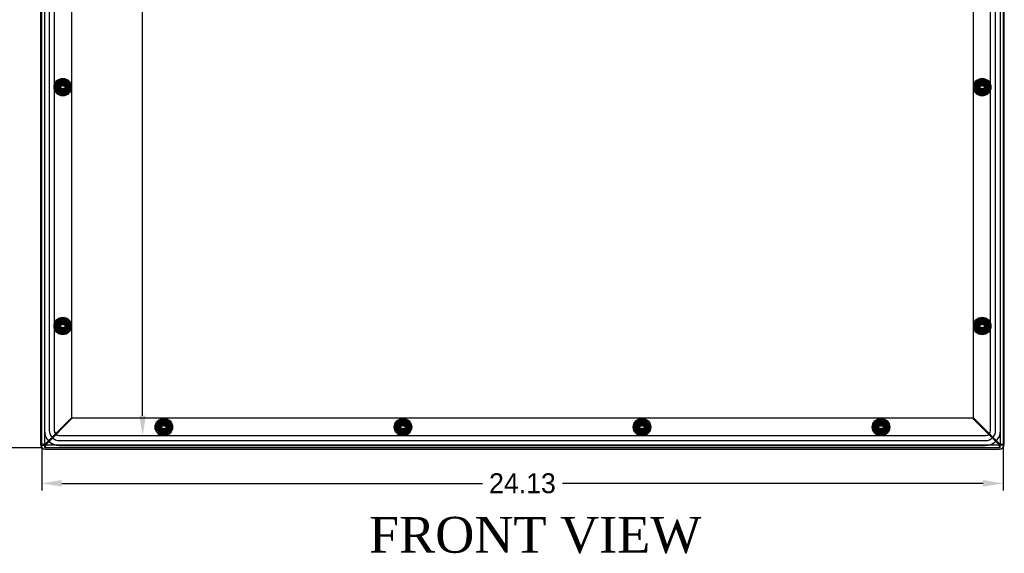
# Model space of a CAD drawing. Header units: inches. Extents: x 0 to 126, y 0 to 96.
# Tile 6 of 18: x 24 to 49, y 30 to 44. Entities that reach past the tile are written whole.
import ezdxf
from ezdxf.enums import TextEntityAlignment as Align
from ezdxf.lldxf.tags import DXFTag

# ---------------------------------------------------------------- set-up
doc = ezdxf.new("R2010")
doc.units = ezdxf.units.IN
doc.header["$MEASUREMENT"] = 0
doc.layers.get('0').update_dxf_attribs({"linetype": 'CONTINUOUS'})
doc.layers.get('Defpoints').update_dxf_attribs({"linetype": 'CONTINUOUS'})
for name, color, linetype in [('COM70614', 7, 'CONTINUOUS'), ('COM71428-20', 7, 'CONTINUOUS'), ('COM71429-12', 7, 'CONTINUOUS'), ('RVN01002', 7, 'CONTINUOUS'), ('SCS190055', 7, 'CONTINUOUS'), ('WAM87960', 7, 'CONTINUOUS')]:
    doc.layers.add(name, color=color, linetype=linetype)
doc.styles.add('SEACAD_TIMES_NEW_ROMAN', font='times.ttf')
tags = doc.linetypes.add('HIDDEN2', pattern=[0.1875, 0.125, -0.0625]).pattern_tags.tags
tags[6:7] = [DXFTag(74, 4), DXFTag(75, 0), DXFTag(340, '0'), DXFTag(46, 0.0), DXFTag(50, 0.0), DXFTag(44, 0.0), DXFTag(45, 0.0)]
tags[4:5] = [DXFTag(74, 4), DXFTag(75, 0), DXFTag(340, '0'), DXFTag(46, 0.0), DXFTag(50, 0.0), DXFTag(44, 0.0), DXFTag(45, 0.0)]
doc.dimstyles.get("Standard").update_dxf_attribs({"dimtxt": 0.5, "dimasz": 0.5, "dimexe": 0.18, "dimexo": 0.0625, "dimgap": 0.09, "dimtad": 0, "dimtih": 1, "dimtoh": 1, "dimzin": 0, "dimdsep": 46, "dimtxsty": 'Standard', "dimcen": 0.09, "dimadec": 0, "dimazin": 0, "dimtfac": 1, "dimtofl": 0, "dimtmove": 0, "dimatfit": 3, "dimfxl": 1, "dimtolj": 1, "dimtzin": 0, "dimarcsym": 0})

# ---------------------------------------------------------------- blocks, each defined once
blk = doc.blocks.new('*D22')
at = {"color": 0, "lineweight": -2, "transparency": 16777216}
for p, q in [((24.764, 56.87), (22.167, 56.87)), ((22.347, 56.37), (22.347, 45.147)), ((22.347, 33.245), (22.347, 44.467)), ((24.764, 32.745), (22.167, 32.745))]:
    blk.add_line(p, q, dxfattribs=at)
at = {"color": 0, "transparency": 16777216}
for points in [[(22.263, 56.37), (22.43, 56.37), (22.347, 56.87)], [(22.263, 33.245), (22.43, 33.245), (22.347, 32.745)]]:
    blk.add_solid(points, dxfattribs=at)
at = {"layer": 'Defpoints', "color": 0, "transparency": 16777216}
for p in [(24.827, 56.87), (22.347, 32.745), (24.827, 32.745)]:
    blk.add_point(p, dxfattribs=at)
at = {"color": 0, "transparency": 16777216, "insert": (22.347, 44.807), "char_height": 0.5, "attachment_point": 5}
blk.add_mtext('\\A1;24.13', dxfattribs=at)
blk = doc.blocks.new('*D26')
at = {"color": 0, "lineweight": -2, "transparency": 16777216}
for p, q in [((25.255, 56.558), (27.464, 56.558)), ((27.284, 56.058), (27.284, 45.147)), ((27.284, 33.556), (27.284, 44.467)), ((25.255, 33.056), (27.464, 33.056))]:
    blk.add_line(p, q, dxfattribs=at)
at = {"color": 0, "transparency": 16777216}
for points in [[(27.201, 56.058), (27.367, 56.058), (27.284, 56.558)], [(27.201, 33.556), (27.367, 33.556), (27.284, 33.056)]]:
    blk.add_solid(points, dxfattribs=at)
at = {"layer": 'Defpoints', "color": 0, "transparency": 16777216}
for p in [(25.192, 56.558), (25.192, 33.056), (27.284, 33.056)]:
    blk.add_point(p, dxfattribs=at)
at = {"color": 0, "transparency": 16777216, "insert": (27.284, 44.807), "char_height": 0.5, "attachment_point": 5}
blk.add_mtext('\\A1;23.50', dxfattribs=at)
blk = doc.blocks.new('*D27')
at = {"color": 0, "lineweight": -2, "transparency": 16777216}
for p, q in [((24.755, 32.754), (24.755, 31.677)), ((48.88, 32.754), (48.88, 31.677)), ((25.255, 31.857), (35.811, 31.857)), ((48.38, 31.857), (37.824, 31.857))]:
    blk.add_line(p, q, dxfattribs=at)
at = {"color": 0, "transparency": 16777216}
for points in [[(25.255, 31.941), (25.255, 31.774), (24.755, 31.857)], [(48.38, 31.941), (48.38, 31.774), (48.88, 31.857)]]:
    blk.add_solid(points, dxfattribs=at)
at = {"layer": 'Defpoints', "color": 0, "transparency": 16777216}
for p in [(24.755, 32.817), (48.88, 32.817), (24.755, 31.857)]:
    blk.add_point(p, dxfattribs=at)
at = {"color": 0, "transparency": 16777216, "insert": (36.817, 31.857), "char_height": 0.5, "attachment_point": 5}
blk.add_mtext('\\A1;24.13', dxfattribs=at)

msp = doc.modelspace()

# ---------------------------------------------------------------- linework, layer by layer
at = {"layer": 'COM70614', "color": 7, "linetype": 'HIDDEN2'}
for p, q in [((24.817, 56.432), (24.817, 33.182)), ((24.818, 56.432), (24.818, 33.182)), ((24.942, 56.432), (24.942, 33.182)), ((25.066, 56.432), (25.066, 33.182)), ((25.067, 56.432), (25.067, 33.182)), ((48.567, 33.182), (48.567, 56.432)), ((48.568, 33.182), (48.568, 56.432)), ((48.692, 33.182), (48.692, 56.432)), ((48.816, 33.182), (48.816, 56.432)), ((48.817, 33.182), (48.817, 56.432)), ((25.192, 33.057), (48.442, 33.057)), ((25.192, 33.056), (48.442, 33.056)), ((25.192, 32.932), (48.442, 32.932)), ((25.192, 32.808), (48.442, 32.808)), ((25.192, 32.807), (48.442, 32.807))]:
    msp.add_line(p, q, dxfattribs=at)
for centre, radius, start, end in [((25.192, 33.182), 0.375, 180, 270), ((25.192, 33.182), 0.374, 180, 270), ((25.192, 33.182), 0.25, 180, 270), ((25.192, 33.182), 0.126, 180, 270), ((25.192, 33.182), 0.125, 180, 270), ((48.442, 33.182), 0.375, 270, 0), ((48.442, 33.182), 0.125, 270, 0), ((48.442, 33.182), 0.126, 270, 0), ((48.442, 33.182), 0.25, 270, 0), ((48.442, 33.182), 0.374, 270, 0)]:
    msp.add_arc(centre, radius, start, end, dxfattribs=at)
at = {"layer": 'COM71428-20', "color": 7, "linetype": 'HIDDEN2'}
for p, q in [((24.755, 32.817), (24.755, 56.798)), ((24.827, 32.817), (24.827, 56.798)), ((48.808, 56.798), (48.808, 32.817)), ((48.88, 56.798), (48.88, 32.817)), ((25.505, 33.509), (25.505, 56.105)), ((48.13, 56.105), (48.13, 33.509)), ((25.28, 41.975), (25.135, 41.891)), ((25.135, 41.891), (25.135, 41.723)), ((25.425, 41.891), (25.28, 41.975)), ((25.425, 41.723), (25.425, 41.891)), ((48.355, 41.975), (48.21, 41.891)), ((48.21, 41.891), (48.21, 41.723)), ((48.5, 41.891), (48.355, 41.975)), ((48.5, 41.723), (48.5, 41.891)), ((25.135, 41.723), (25.28, 41.64)), ((25.28, 41.64), (25.425, 41.723)), ((48.21, 41.723), (48.355, 41.64)), ((48.355, 41.64), (48.5, 41.723)), ((25.28, 35.975), (25.135, 35.891)), ((25.135, 35.891), (25.135, 35.723)), ((25.425, 35.891), (25.28, 35.975)), ((25.425, 35.723), (25.425, 35.891)), ((48.355, 35.975), (48.21, 35.891)), ((48.21, 35.891), (48.21, 35.723)), ((48.5, 35.891), (48.355, 35.975)), ((48.5, 35.723), (48.5, 35.891)), ((25.135, 35.723), (25.28, 35.64)), ((25.28, 35.64), (25.425, 35.723)), ((48.21, 35.723), (48.355, 35.64)), ((48.355, 35.64), (48.5, 35.723)), ((25.505, 33.509), (24.863, 32.867)), ((25.519, 33.495), (24.877, 32.853)), ((48.116, 33.495), (25.519, 33.495)), ((27.734, 33.415), (27.65, 33.27)), ((27.901, 33.415), (27.734, 33.415)), ((27.985, 33.27), (27.901, 33.415)), ((33.734, 33.415), (33.65, 33.27)), ((33.901, 33.415), (33.734, 33.415)), ((33.985, 33.27), (33.901, 33.415)), ((39.734, 33.415), (39.65, 33.27)), ((39.901, 33.415), (39.734, 33.415)), ((39.985, 33.27), (39.901, 33.415)), ((45.734, 33.415), (45.65, 33.27)), ((45.901, 33.415), (45.734, 33.415)), ((45.985, 33.27), (45.901, 33.415)), ((48.758, 32.853), (48.116, 33.495)), ((48.772, 32.867), (48.13, 33.509)), ((27.65, 33.27), (27.734, 33.125)), ((27.734, 33.125), (27.901, 33.125)), ((27.901, 33.125), (27.985, 33.27)), ((33.65, 33.27), (33.734, 33.125)), ((33.734, 33.125), (33.901, 33.125)), ((33.901, 33.125), (33.985, 33.27)), ((39.65, 33.27), (39.734, 33.125)), ((39.734, 33.125), (39.901, 33.125)), ((39.901, 33.125), (39.985, 33.27)), ((45.65, 33.27), (45.734, 33.125)), ((45.734, 33.125), (45.901, 33.125)), ((45.901, 33.125), (45.985, 33.27)), ((24.755, 32.817), (24.827, 32.817)), ((24.843, 32.833), (24.803, 32.833)), ((48.808, 32.817), (24.827, 32.817)), ((24.827, 32.745), (24.827, 32.817)), ((48.808, 32.745), (24.827, 32.745)), ((24.863, 32.867), (24.843, 32.833)), ((24.877, 32.853), (24.843, 32.833)), ((24.843, 32.833), (24.843, 32.793)), ((48.792, 32.833), (48.758, 32.853)), ((48.792, 32.833), (48.772, 32.867)), ((48.792, 32.833), (48.832, 32.833)), ((48.792, 32.833), (48.792, 32.793)), ((48.88, 32.817), (48.808, 32.817)), ((48.808, 32.745), (48.808, 32.817))]:
    msp.add_line(p, q, dxfattribs=at)
for centre, radius, start, end in [((25.257, 32.104), 0.859, 117.3257, 121.9374), ((19.84, 37.819), 7.063, 314.9083, 315.0917), ((24.114, 33.247), 0.859, 328.0626, 332.6743), ((49.52, 33.247), 0.859, 207.3257, 211.9374), ((48.378, 32.104), 0.859, 58.0626, 62.6743), ((43.805, 27.83), 7.063, 44.9083, 45.0917)]:
    msp.add_arc(centre, radius, start, end, dxfattribs=at)
for points, knots in [([(24.863, 32.853), (24.856, 32.851), (24.849, 32.85), (24.835, 32.847), (24.828, 32.845), (24.815, 32.842), (24.809, 32.841), (24.797, 32.838), (24.791, 32.836), (24.782, 32.833), (24.777, 32.832), (24.769, 32.829), (24.766, 32.827), (24.758, 32.823), (24.755, 32.82), (24.755, 32.817)], [0, 0, 0, 0, 0.125, 0.125, 0.25, 0.25, 0.375, 0.375, 0.5, 0.5, 0.625, 0.625, 0.75, 0.75, 1, 1, 1, 1]), ([(24.755, 32.817), (24.755, 32.817), (24.756, 32.817), (24.76, 32.819), (24.764, 32.82), (24.772, 32.823), (24.777, 32.824), (24.789, 32.828), (24.796, 32.83), (24.803, 32.833)], [0, 0, 0, 0, 0.25, 0.25, 0.5, 0.5, 0.75, 0.75, 1, 1, 1, 1]), ([(24.827, 32.817), (24.83, 32.817), (24.833, 32.818), (24.839, 32.821), (24.842, 32.824), (24.851, 32.834), (24.857, 32.843), (24.863, 32.853)], [0, 0, 0, 0, 0.25, 0.25, 0.5, 0.5, 1, 1, 1, 1]), ([(24.827, 32.745), (24.828, 32.745), (24.83, 32.745), (24.833, 32.748), (24.834, 32.75), (24.837, 32.756), (24.839, 32.759), (24.842, 32.767), (24.843, 32.771), (24.846, 32.781), (24.848, 32.787), (24.851, 32.798), (24.852, 32.805), (24.857, 32.824), (24.86, 32.838), (24.863, 32.853)], [0, 0, 0, 0, 0.125, 0.125, 0.25, 0.25, 0.375, 0.375, 0.5, 0.5, 0.625, 0.625, 0.75, 0.75, 1, 1, 1, 1]), ([(24.863, 32.853), (24.858, 32.85), (24.853, 32.847), (24.845, 32.841), (24.841, 32.838), (24.831, 32.829), (24.827, 32.823), (24.827, 32.817)], [0, 0, 0, 0, 0.25, 0.25, 0.5, 0.5, 1, 1, 1, 1]), ([(24.827, 32.817), (24.827, 32.817), (24.829, 32.819), (24.835, 32.825), (24.839, 32.829), (24.843, 32.833)], [0, 0, 0, 0, 0.5, 0.5, 1, 1, 1, 1]), ([(24.843, 32.793), (24.841, 32.785), (24.838, 32.779), (24.834, 32.767), (24.833, 32.762), (24.83, 32.754), (24.829, 32.75), (24.827, 32.746), (24.827, 32.745), (24.827, 32.745)], [0, 0, 0, 0, 0.25, 0.25, 0.5, 0.5, 0.75, 0.75, 1, 1, 1, 1]), ([(48.808, 32.817), (48.808, 32.82), (48.807, 32.823), (48.803, 32.829), (48.801, 32.832), (48.791, 32.841), (48.781, 32.847), (48.772, 32.853)], [0, 0, 0, 0, 0.25, 0.25, 0.5, 0.5, 1, 1, 1, 1]), ([(48.88, 32.817), (48.88, 32.818), (48.879, 32.82), (48.876, 32.823), (48.874, 32.824), (48.869, 32.827), (48.866, 32.829), (48.858, 32.832), (48.853, 32.833), (48.843, 32.836), (48.838, 32.838), (48.826, 32.841), (48.82, 32.842), (48.8, 32.847), (48.786, 32.85), (48.772, 32.853)], [0, 0, 0, 0, 0.125, 0.125, 0.25, 0.25, 0.375, 0.375, 0.5, 0.5, 0.625, 0.625, 0.75, 0.75, 1, 1, 1, 1]), ([(48.772, 32.853), (48.775, 32.848), (48.778, 32.843), (48.784, 32.835), (48.787, 32.831), (48.796, 32.821), (48.802, 32.817), (48.808, 32.817)], [0, 0, 0, 0, 0.25, 0.25, 0.5, 0.5, 1, 1, 1, 1]), ([(48.772, 32.853), (48.773, 32.846), (48.775, 32.839), (48.778, 32.825), (48.779, 32.818), (48.782, 32.805), (48.784, 32.799), (48.787, 32.787), (48.788, 32.781), (48.791, 32.771), (48.793, 32.767), (48.796, 32.759), (48.797, 32.756), (48.802, 32.748), (48.805, 32.745), (48.808, 32.745)], [0, 0, 0, 0, 0.125, 0.125, 0.25, 0.25, 0.375, 0.375, 0.5, 0.5, 0.625, 0.625, 0.75, 0.75, 1, 1, 1, 1]), ([(48.808, 32.817), (48.808, 32.817), (48.806, 32.819), (48.8, 32.825), (48.796, 32.828), (48.792, 32.833)], [0, 0, 0, 0, 0.5, 0.5, 1, 1, 1, 1]), ([(48.808, 32.745), (48.808, 32.745), (48.807, 32.746), (48.806, 32.75), (48.805, 32.753), (48.802, 32.762), (48.8, 32.767), (48.796, 32.779), (48.794, 32.785), (48.792, 32.793)], [0, 0, 0, 0, 0.25, 0.25, 0.5, 0.5, 0.75, 0.75, 1, 1, 1, 1]), ([(48.832, 32.833), (48.839, 32.83), (48.846, 32.828), (48.857, 32.824), (48.863, 32.823), (48.871, 32.82), (48.874, 32.819), (48.879, 32.817), (48.88, 32.817), (48.88, 32.817)], [0, 0, 0, 0, 0.25, 0.25, 0.5, 0.5, 0.75, 0.75, 1, 1, 1, 1])]:
    msp.add_open_spline(points, degree=3, knots=knots, dxfattribs=at)
at = {"layer": 'COM71429-12', "color": 7, "linetype": 'Continuous'}
for p, q in [((24.723, 56.776), (24.723, 32.838)), ((48.911, 32.838), (48.911, 56.776)), ((24.848, 32.713), (48.786, 32.713))]:
    msp.add_line(p, q, dxfattribs=at)
at = {"layer": 'COM71429-12', "color": 7, "linetype": 'HIDDEN2'}
for centre in [(25.28, 41.807), (48.355, 41.807), (25.28, 35.807), (48.355, 35.807), (27.817, 33.27), (33.817, 33.27), (39.817, 33.27), (45.817, 33.27)]:
    msp.add_circle(centre, 0.125, dxfattribs=at)
at = {"layer": 'COM71429-12', "color": 7, "linetype": 'Continuous'}
for centre, start, end in [((24.848, 32.838), 180, 270), ((48.786, 32.838), 270, 0)]:
    msp.add_arc(centre, 0.125, start, end, dxfattribs=at)
at = {"layer": 'RVN01002', "color": 7, "linetype": 'HIDDEN2'}
for p, q in [((25.14, 41.885), (25.14, 41.73)), ((25.277, 41.967), (25.143, 41.89)), ((25.164, 41.874), (25.28, 41.941)), ((25.164, 41.74), (25.164, 41.874)), ((25.28, 41.941), (25.396, 41.874)), ((25.417, 41.89), (25.283, 41.967)), ((25.396, 41.874), (25.396, 41.74)), ((25.42, 41.73), (25.42, 41.885)), ((48.215, 41.885), (48.215, 41.73)), ((48.352, 41.967), (48.218, 41.89)), ((48.239, 41.874), (48.355, 41.941)), ((48.239, 41.74), (48.239, 41.874)), ((48.355, 41.941), (48.471, 41.874)), ((48.492, 41.89), (48.358, 41.967)), ((48.471, 41.874), (48.471, 41.74)), ((48.495, 41.73), (48.495, 41.885)), ((25.143, 41.725), (25.277, 41.647)), ((25.28, 41.673), (25.164, 41.74)), ((25.396, 41.74), (25.28, 41.673)), ((25.283, 41.647), (25.417, 41.725)), ((48.218, 41.725), (48.352, 41.647)), ((48.355, 41.673), (48.239, 41.74)), ((48.471, 41.74), (48.355, 41.673)), ((48.358, 41.647), (48.492, 41.725)), ((25.14, 35.885), (25.14, 35.73)), ((25.277, 35.967), (25.143, 35.89)), ((25.164, 35.874), (25.28, 35.941)), ((25.164, 35.74), (25.164, 35.874)), ((25.28, 35.941), (25.396, 35.874)), ((25.417, 35.89), (25.283, 35.967)), ((25.396, 35.874), (25.396, 35.74)), ((25.42, 35.73), (25.42, 35.885)), ((48.215, 35.885), (48.215, 35.73)), ((48.352, 35.967), (48.218, 35.89)), ((48.239, 35.874), (48.355, 35.941)), ((48.239, 35.74), (48.239, 35.874)), ((48.355, 35.941), (48.471, 35.874)), ((48.492, 35.89), (48.358, 35.967)), ((48.471, 35.874), (48.471, 35.74)), ((48.495, 35.73), (48.495, 35.885)), ((25.143, 35.725), (25.277, 35.647)), ((25.28, 35.673), (25.164, 35.74)), ((25.396, 35.74), (25.28, 35.673)), ((25.283, 35.647), (25.417, 35.725)), ((48.218, 35.725), (48.352, 35.647)), ((48.355, 35.673), (48.239, 35.74)), ((48.471, 35.74), (48.355, 35.673)), ((48.358, 35.647), (48.492, 35.725)), ((27.735, 33.407), (27.657, 33.273)), ((27.683, 33.27), (27.75, 33.386)), ((27.895, 33.41), (27.74, 33.41)), ((27.75, 33.386), (27.884, 33.386)), ((27.884, 33.386), (27.951, 33.27)), ((27.977, 33.273), (27.9, 33.407)), ((33.735, 33.407), (33.657, 33.273)), ((33.683, 33.27), (33.75, 33.386)), ((33.895, 33.41), (33.74, 33.41)), ((33.75, 33.386), (33.884, 33.386)), ((33.884, 33.386), (33.951, 33.27)), ((33.977, 33.273), (33.9, 33.407)), ((39.735, 33.407), (39.657, 33.273)), ((39.683, 33.27), (39.75, 33.386)), ((39.895, 33.41), (39.74, 33.41)), ((39.75, 33.386), (39.884, 33.386)), ((39.884, 33.386), (39.951, 33.27)), ((39.977, 33.273), (39.9, 33.407)), ((45.735, 33.407), (45.657, 33.273)), ((45.683, 33.27), (45.75, 33.386)), ((45.895, 33.41), (45.74, 33.41)), ((45.75, 33.386), (45.884, 33.386)), ((45.884, 33.386), (45.951, 33.27)), ((45.977, 33.273), (45.9, 33.407)), ((27.657, 33.267), (27.735, 33.133)), ((27.75, 33.154), (27.683, 33.27)), ((27.74, 33.13), (27.895, 33.13)), ((27.884, 33.154), (27.75, 33.154)), ((27.951, 33.27), (27.884, 33.154)), ((27.9, 33.133), (27.977, 33.267)), ((33.657, 33.267), (33.735, 33.133)), ((33.75, 33.154), (33.683, 33.27)), ((33.74, 33.13), (33.895, 33.13)), ((33.884, 33.154), (33.75, 33.154)), ((33.951, 33.27), (33.884, 33.154)), ((33.9, 33.133), (33.977, 33.267)), ((39.657, 33.267), (39.735, 33.133)), ((39.75, 33.154), (39.683, 33.27)), ((39.74, 33.13), (39.895, 33.13)), ((39.884, 33.154), (39.75, 33.154)), ((39.951, 33.27), (39.884, 33.154)), ((39.9, 33.133), (39.977, 33.267)), ((45.657, 33.267), (45.735, 33.133)), ((45.75, 33.154), (45.683, 33.27)), ((45.74, 33.13), (45.895, 33.13)), ((45.884, 33.154), (45.75, 33.154)), ((45.951, 33.27), (45.884, 33.154)), ((45.9, 33.133), (45.977, 33.267))]:
    msp.add_line(p, q, dxfattribs=at)
for centre, radius in [((25.28, 41.807), 0.195), ((25.28, 41.807), 0.137), ((25.28, 41.807), 0.095), ((25.28, 41.807), 0.0795), ((48.355, 41.807), 0.195), ((48.355, 41.807), 0.137), ((48.355, 41.807), 0.095), ((48.355, 41.807), 0.0795), ((25.28, 35.807), 0.195), ((25.28, 35.807), 0.137), ((25.28, 35.807), 0.095), ((25.28, 35.807), 0.0795), ((48.355, 35.807), 0.195), ((48.355, 35.807), 0.137), ((48.355, 35.807), 0.095), ((48.355, 35.807), 0.0795), ((27.817, 33.27), 0.195), ((27.817, 33.27), 0.137), ((27.817, 33.27), 0.095), ((33.817, 33.27), 0.195), ((33.817, 33.27), 0.137), ((33.817, 33.27), 0.095), ((39.817, 33.27), 0.195), ((39.817, 33.27), 0.137), ((39.817, 33.27), 0.095), ((45.817, 33.27), 0.195), ((45.817, 33.27), 0.137), ((45.817, 33.27), 0.095), ((27.817, 33.27), 0.0795), ((33.817, 33.27), 0.0795), ((39.817, 33.27), 0.0795), ((45.817, 33.27), 0.0795)]:
    msp.add_circle(centre, radius, dxfattribs=at)
for centre, start, end in [((25.28, 41.807), 148.955, 151.045), ((25.28, 41.807), 88.955, 91.045), ((25.28, 41.807), 28.955, 31.045), ((48.355, 41.807), 148.955, 151.045), ((48.355, 41.807), 88.955, 91.045), ((48.355, 41.807), 28.955, 31.045), ((25.28, 41.807), 208.955, 211.045), ((25.28, 41.807), 268.955, 271.045), ((25.28, 41.807), 328.955, 331.045), ((48.355, 41.807), 208.955, 211.045), ((48.355, 41.807), 268.955, 271.045), ((48.355, 41.807), 328.955, 331.045), ((25.28, 35.807), 148.955, 151.045), ((25.28, 35.807), 88.955, 91.045), ((25.28, 35.807), 28.955, 31.045), ((48.355, 35.807), 148.955, 151.045), ((48.355, 35.807), 88.955, 91.045), ((48.355, 35.807), 28.955, 31.045), ((25.28, 35.807), 208.955, 211.045), ((25.28, 35.807), 268.955, 271.045), ((25.28, 35.807), 328.955, 331.045), ((48.355, 35.807), 208.955, 211.045), ((48.355, 35.807), 268.955, 271.045), ((48.355, 35.807), 328.955, 331.045), ((27.817, 33.27), 118.955, 121.045), ((27.817, 33.27), 58.955, 61.045), ((33.817, 33.27), 118.955, 121.045), ((33.817, 33.27), 58.955, 61.045), ((39.817, 33.27), 118.955, 121.045), ((39.817, 33.27), 58.955, 61.045), ((45.817, 33.27), 118.955, 121.045), ((45.817, 33.27), 58.955, 61.045), ((27.817, 33.27), 178.955, 181.045), ((27.817, 33.27), 238.955, 241.045), ((27.817, 33.27), 298.955, 301.045), ((27.817, 33.27), 358.955, 1.045), ((33.817, 33.27), 178.955, 181.045), ((33.817, 33.27), 238.955, 241.045), ((33.817, 33.27), 298.955, 301.045), ((33.817, 33.27), 358.955, 1.045), ((39.817, 33.27), 178.955, 181.045), ((39.817, 33.27), 238.955, 241.045), ((39.817, 33.27), 298.955, 301.045), ((39.817, 33.27), 358.955, 1.045), ((45.817, 33.27), 178.955, 181.045), ((45.817, 33.27), 238.955, 241.045), ((45.817, 33.27), 298.955, 301.045), ((45.817, 33.27), 358.955, 1.045)]:
    msp.add_arc(centre, 0.16, start, end, dxfattribs=at)
at = {"layer": 'SCS190055', "color": 7, "linetype": 'Continuous'}
for p, q in [((25.222, 41.835), (25.121, 41.835)), ((25.121, 41.78), (25.222, 41.78)), ((25.265, 41.835), (25.222, 41.835)), ((25.222, 41.78), (25.265, 41.78)), ((25.295, 41.895), (25.265, 41.895)), ((25.265, 41.895), (25.265, 41.869)), ((25.265, 41.869), (25.265, 41.835)), ((25.265, 41.78), (25.265, 41.745)), ((25.295, 41.869), (25.295, 41.895)), ((25.295, 41.835), (25.295, 41.869)), ((25.337, 41.835), (25.295, 41.835)), ((25.295, 41.78), (25.337, 41.78)), ((25.295, 41.745), (25.295, 41.78)), ((25.439, 41.835), (25.337, 41.835)), ((25.337, 41.78), (25.439, 41.78)), ((48.297, 41.835), (48.196, 41.835)), ((48.196, 41.78), (48.297, 41.78)), ((48.34, 41.835), (48.297, 41.835)), ((48.297, 41.78), (48.34, 41.78)), ((48.37, 41.895), (48.34, 41.895)), ((48.34, 41.895), (48.34, 41.869)), ((48.34, 41.869), (48.34, 41.835)), ((48.34, 41.78), (48.34, 41.745)), ((48.37, 41.869), (48.37, 41.895)), ((48.37, 41.835), (48.37, 41.869)), ((48.412, 41.835), (48.37, 41.835)), ((48.37, 41.78), (48.412, 41.78)), ((48.37, 41.745), (48.37, 41.78)), ((48.514, 41.835), (48.412, 41.835)), ((48.412, 41.78), (48.514, 41.78)), ((25.265, 41.745), (25.265, 41.72)), ((25.265, 41.72), (25.295, 41.72)), ((25.295, 41.72), (25.295, 41.745)), ((48.34, 41.745), (48.34, 41.72)), ((48.34, 41.72), (48.37, 41.72)), ((48.37, 41.72), (48.37, 41.745)), ((25.222, 35.835), (25.121, 35.835)), ((25.265, 35.835), (25.222, 35.835)), ((25.295, 35.895), (25.265, 35.895)), ((25.265, 35.895), (25.265, 35.869)), ((25.265, 35.869), (25.265, 35.835)), ((25.295, 35.869), (25.295, 35.895)), ((25.295, 35.835), (25.295, 35.869)), ((25.337, 35.835), (25.295, 35.835)), ((25.439, 35.835), (25.337, 35.835)), ((48.297, 35.835), (48.196, 35.835)), ((48.34, 35.835), (48.297, 35.835)), ((48.37, 35.895), (48.34, 35.895)), ((48.34, 35.895), (48.34, 35.869)), ((48.34, 35.869), (48.34, 35.835)), ((48.37, 35.869), (48.37, 35.895)), ((48.37, 35.835), (48.37, 35.869)), ((48.412, 35.835), (48.37, 35.835)), ((48.514, 35.835), (48.412, 35.835)), ((25.121, 35.78), (25.222, 35.78)), ((25.222, 35.78), (25.265, 35.78)), ((25.265, 35.78), (25.265, 35.745)), ((25.265, 35.745), (25.265, 35.72)), ((25.265, 35.72), (25.295, 35.72)), ((25.295, 35.78), (25.337, 35.78)), ((25.295, 35.745), (25.295, 35.78)), ((25.295, 35.72), (25.295, 35.745)), ((25.337, 35.78), (25.439, 35.78)), ((48.196, 35.78), (48.297, 35.78)), ((48.297, 35.78), (48.34, 35.78)), ((48.34, 35.78), (48.34, 35.745)), ((48.34, 35.745), (48.34, 35.72)), ((48.34, 35.72), (48.37, 35.72)), ((48.37, 35.78), (48.412, 35.78)), ((48.37, 35.745), (48.37, 35.78)), ((48.37, 35.72), (48.37, 35.745)), ((48.412, 35.78), (48.514, 35.78)), ((27.76, 33.297), (27.658, 33.297)), ((27.658, 33.242), (27.76, 33.242)), ((27.802, 33.297), (27.76, 33.297)), ((27.76, 33.242), (27.802, 33.242)), ((27.832, 33.357), (27.802, 33.357)), ((27.802, 33.357), (27.802, 33.332)), ((27.802, 33.332), (27.802, 33.297)), ((27.802, 33.242), (27.802, 33.208)), ((27.802, 33.208), (27.802, 33.182)), ((27.802, 33.182), (27.832, 33.182)), ((27.832, 33.332), (27.832, 33.357)), ((27.832, 33.297), (27.832, 33.332)), ((27.875, 33.297), (27.832, 33.297)), ((27.832, 33.242), (27.875, 33.242)), ((27.832, 33.208), (27.832, 33.242)), ((27.832, 33.182), (27.832, 33.208)), ((27.976, 33.297), (27.875, 33.297)), ((27.875, 33.242), (27.976, 33.242)), ((33.76, 33.297), (33.658, 33.297)), ((33.658, 33.242), (33.76, 33.242)), ((33.802, 33.297), (33.76, 33.297)), ((33.76, 33.242), (33.802, 33.242)), ((33.832, 33.357), (33.802, 33.357)), ((33.802, 33.357), (33.802, 33.332)), ((33.802, 33.332), (33.802, 33.297)), ((33.802, 33.242), (33.802, 33.208)), ((33.802, 33.208), (33.802, 33.182)), ((33.802, 33.182), (33.832, 33.182)), ((33.832, 33.332), (33.832, 33.357)), ((33.832, 33.297), (33.832, 33.332)), ((33.875, 33.297), (33.832, 33.297)), ((33.832, 33.242), (33.875, 33.242)), ((33.832, 33.208), (33.832, 33.242)), ((33.832, 33.182), (33.832, 33.208)), ((33.976, 33.297), (33.875, 33.297)), ((33.875, 33.242), (33.976, 33.242)), ((39.76, 33.297), (39.658, 33.297)), ((39.658, 33.242), (39.76, 33.242)), ((39.802, 33.297), (39.76, 33.297)), ((39.76, 33.242), (39.802, 33.242)), ((39.832, 33.357), (39.802, 33.357)), ((39.802, 33.357), (39.802, 33.332)), ((39.802, 33.332), (39.802, 33.297)), ((39.802, 33.242), (39.802, 33.208)), ((39.802, 33.208), (39.802, 33.182)), ((39.802, 33.182), (39.832, 33.182)), ((39.832, 33.332), (39.832, 33.357)), ((39.832, 33.297), (39.832, 33.332)), ((39.875, 33.297), (39.832, 33.297)), ((39.832, 33.242), (39.875, 33.242)), ((39.832, 33.208), (39.832, 33.242)), ((39.832, 33.182), (39.832, 33.208)), ((39.976, 33.297), (39.875, 33.297)), ((39.875, 33.242), (39.976, 33.242)), ((45.76, 33.297), (45.658, 33.297)), ((45.658, 33.242), (45.76, 33.242)), ((45.802, 33.297), (45.76, 33.297)), ((45.76, 33.242), (45.802, 33.242)), ((45.832, 33.357), (45.802, 33.357)), ((45.802, 33.357), (45.802, 33.332)), ((45.802, 33.332), (45.802, 33.297)), ((45.802, 33.242), (45.802, 33.208)), ((45.802, 33.208), (45.802, 33.182)), ((45.802, 33.182), (45.832, 33.182)), ((45.832, 33.332), (45.832, 33.357)), ((45.832, 33.297), (45.832, 33.332)), ((45.875, 33.297), (45.832, 33.297)), ((45.832, 33.242), (45.875, 33.242)), ((45.832, 33.208), (45.832, 33.242)), ((45.832, 33.182), (45.832, 33.208)), ((45.976, 33.297), (45.875, 33.297)), ((45.875, 33.242), (45.976, 33.242))]:
    msp.add_line(p, q, dxfattribs=at)
for centre in [(25.28, 41.807), (48.355, 41.807), (25.28, 35.807), (48.355, 35.807), (27.817, 33.27), (33.817, 33.27), (39.817, 33.27), (45.817, 33.27)]:
    msp.add_circle(centre, 0.178, dxfattribs=at)
at = {"layer": 'SCS190055', "color": 7, "linetype": 'HIDDEN2'}
for centre, radius in [((25.28, 41.807), 0.095), ((25.28, 41.807), 0.0759), ((25.28, 41.807), 0.074), ((25.28, 41.807), 0.0575), ((48.355, 41.807), 0.095), ((48.355, 41.807), 0.0759), ((48.355, 41.807), 0.074), ((48.355, 41.807), 0.0575), ((25.28, 35.807), 0.095), ((25.28, 35.807), 0.0759), ((25.28, 35.807), 0.074), ((25.28, 35.807), 0.0575), ((48.355, 35.807), 0.095), ((48.355, 35.807), 0.0759), ((48.355, 35.807), 0.074), ((48.355, 35.807), 0.0575), ((27.817, 33.27), 0.095), ((33.817, 33.27), 0.095), ((39.817, 33.27), 0.095), ((45.817, 33.27), 0.095), ((27.817, 33.27), 0.0759), ((27.817, 33.27), 0.074), ((27.817, 33.27), 0.0575), ((33.817, 33.27), 0.0759), ((33.817, 33.27), 0.074), ((33.817, 33.27), 0.0575), ((39.817, 33.27), 0.0759), ((39.817, 33.27), 0.074), ((39.817, 33.27), 0.0575), ((45.817, 33.27), 0.0759), ((45.817, 33.27), 0.074), ((45.817, 33.27), 0.0575)]:
    msp.add_circle(centre, radius, dxfattribs=at)
at = {"layer": 'SCS190055', "color": 7, "linetype": 'Continuous'}
for centre, radius, start, end in [((25.28, 41.807), 0.161, 170.1864, 189.8136), ((25.28, 41.807), 0.0637, 103.621, 154.4216), ((25.28, 41.807), 0.0637, 205.5784, 256.379), ((25.28, 41.807), 0.0637, 25.5784, 76.379), ((25.28, 41.807), 0.0637, 283.621, 334.4216), ((25.28, 41.807), 0.161, 350.1864, 9.8136), ((48.355, 41.807), 0.161, 170.1864, 189.8136), ((48.355, 41.807), 0.0637, 103.621, 154.4216), ((48.355, 41.807), 0.0637, 205.5784, 256.379), ((48.355, 41.807), 0.0637, 25.5784, 76.379), ((48.355, 41.807), 0.0637, 283.621, 334.4216), ((48.355, 41.807), 0.161, 350.1864, 9.8136), ((25.28, 35.807), 0.161, 170.1864, 189.8136), ((25.28, 35.807), 0.0637, 103.621, 154.4216), ((25.28, 35.807), 0.0637, 25.5784, 76.379), ((25.28, 35.807), 0.161, 350.1864, 9.8136), ((48.355, 35.807), 0.161, 170.1864, 189.8136), ((48.355, 35.807), 0.0637, 103.621, 154.4216), ((48.355, 35.807), 0.0637, 25.5784, 76.379), ((48.355, 35.807), 0.161, 350.1864, 9.8136), ((25.28, 35.807), 0.0637, 205.5784, 256.379), ((25.28, 35.807), 0.0637, 283.621, 334.4216), ((48.355, 35.807), 0.0637, 205.5784, 256.379), ((48.355, 35.807), 0.0637, 283.621, 334.4216), ((27.817, 33.27), 0.161, 170.1864, 189.8136), ((27.817, 33.27), 0.0637, 103.621, 154.4216), ((27.817, 33.27), 0.0637, 205.5784, 256.379), ((27.817, 33.27), 0.0637, 25.5784, 76.379), ((27.817, 33.27), 0.0637, 283.621, 334.4216), ((27.817, 33.27), 0.161, 350.1864, 9.8136), ((33.817, 33.27), 0.161, 170.1864, 189.8136), ((33.817, 33.27), 0.0637, 103.621, 154.4216), ((33.817, 33.27), 0.0637, 205.5784, 256.379), ((33.817, 33.27), 0.0637, 25.5784, 76.379), ((33.817, 33.27), 0.0637, 283.621, 334.4216), ((33.817, 33.27), 0.161, 350.1864, 9.8136), ((39.817, 33.27), 0.161, 170.1864, 189.8136), ((39.817, 33.27), 0.0637, 103.621, 154.4216), ((39.817, 33.27), 0.0637, 205.5784, 256.379), ((39.817, 33.27), 0.0637, 25.5784, 76.379), ((39.817, 33.27), 0.0637, 283.621, 334.4216), ((39.817, 33.27), 0.161, 350.1864, 9.8136), ((45.817, 33.27), 0.161, 170.1864, 189.8136), ((45.817, 33.27), 0.0637, 103.621, 154.4216), ((45.817, 33.27), 0.0637, 205.5784, 256.379), ((45.817, 33.27), 0.0637, 25.5784, 76.379), ((45.817, 33.27), 0.0637, 283.621, 334.4216), ((45.817, 33.27), 0.161, 350.1864, 9.8136)]:
    msp.add_arc(centre, radius, start, end, dxfattribs=at)
at = {"layer": 'WAM87960', "color": 7, "linetype": 'HIDDEN2'}
for p, q in [((25.12, 41.822), (25.161, 41.822)), ((25.161, 41.792), (25.12, 41.792)), ((25.201, 41.822), (25.161, 41.822)), ((25.161, 41.792), (25.201, 41.792)), ((25.265, 41.926), (25.265, 41.967)), ((25.265, 41.926), (25.265, 41.886)), ((25.295, 41.967), (25.295, 41.926)), ((25.295, 41.886), (25.295, 41.926)), ((25.399, 41.822), (25.358, 41.822)), ((25.358, 41.792), (25.399, 41.792)), ((25.399, 41.822), (25.439, 41.822)), ((25.439, 41.792), (25.399, 41.792)), ((48.195, 41.822), (48.236, 41.822)), ((48.236, 41.792), (48.195, 41.792)), ((48.276, 41.822), (48.236, 41.822)), ((48.236, 41.792), (48.276, 41.792)), ((48.34, 41.926), (48.34, 41.967)), ((48.34, 41.926), (48.34, 41.886)), ((48.37, 41.967), (48.37, 41.926)), ((48.37, 41.886), (48.37, 41.926)), ((48.474, 41.822), (48.433, 41.822)), ((48.433, 41.792), (48.474, 41.792)), ((48.474, 41.822), (48.514, 41.822)), ((48.514, 41.792), (48.474, 41.792)), ((25.265, 41.729), (25.265, 41.688)), ((25.265, 41.648), (25.265, 41.688)), ((25.295, 41.688), (25.295, 41.729)), ((25.295, 41.688), (25.295, 41.648)), ((48.34, 41.729), (48.34, 41.688)), ((48.34, 41.648), (48.34, 41.688)), ((48.37, 41.688), (48.37, 41.729)), ((48.37, 41.688), (48.37, 41.648)), ((25.265, 35.926), (25.265, 35.967)), ((25.265, 35.926), (25.265, 35.886)), ((25.295, 35.967), (25.295, 35.926)), ((25.295, 35.886), (25.295, 35.926)), ((48.34, 35.926), (48.34, 35.967)), ((48.34, 35.926), (48.34, 35.886)), ((48.37, 35.967), (48.37, 35.926)), ((48.37, 35.886), (48.37, 35.926)), ((25.12, 35.822), (25.161, 35.822)), ((25.161, 35.792), (25.12, 35.792)), ((25.201, 35.822), (25.161, 35.822)), ((25.161, 35.792), (25.201, 35.792)), ((25.265, 35.729), (25.265, 35.688)), ((25.265, 35.648), (25.265, 35.688)), ((25.295, 35.688), (25.295, 35.729)), ((25.295, 35.688), (25.295, 35.648)), ((25.399, 35.822), (25.358, 35.822)), ((25.358, 35.792), (25.399, 35.792)), ((25.399, 35.822), (25.439, 35.822)), ((25.439, 35.792), (25.399, 35.792)), ((48.195, 35.822), (48.236, 35.822)), ((48.236, 35.792), (48.195, 35.792)), ((48.276, 35.822), (48.236, 35.822)), ((48.236, 35.792), (48.276, 35.792)), ((48.34, 35.729), (48.34, 35.688)), ((48.34, 35.648), (48.34, 35.688)), ((48.37, 35.688), (48.37, 35.729)), ((48.37, 35.688), (48.37, 35.648)), ((48.474, 35.822), (48.433, 35.822)), ((48.433, 35.792), (48.474, 35.792)), ((48.474, 35.822), (48.514, 35.822)), ((48.514, 35.792), (48.474, 35.792)), ((27.802, 33.389), (27.802, 33.429)), ((27.802, 33.389), (27.802, 33.348)), ((27.832, 33.429), (27.832, 33.389)), ((27.832, 33.348), (27.832, 33.389)), ((33.802, 33.389), (33.802, 33.429)), ((33.802, 33.389), (33.802, 33.348)), ((33.832, 33.429), (33.832, 33.389)), ((33.832, 33.348), (33.832, 33.389)), ((39.802, 33.389), (39.802, 33.429)), ((39.802, 33.389), (39.802, 33.348)), ((39.832, 33.429), (39.832, 33.389)), ((39.832, 33.348), (39.832, 33.389)), ((45.802, 33.389), (45.802, 33.429)), ((45.802, 33.389), (45.802, 33.348)), ((45.832, 33.429), (45.832, 33.389)), ((45.832, 33.348), (45.832, 33.389)), ((27.658, 33.285), (27.698, 33.285)), ((27.698, 33.255), (27.658, 33.255)), ((27.739, 33.285), (27.698, 33.285)), ((27.698, 33.255), (27.739, 33.255)), ((27.802, 33.191), (27.802, 33.151)), ((27.802, 33.11), (27.802, 33.151)), ((27.832, 33.151), (27.832, 33.191)), ((27.832, 33.151), (27.832, 33.11)), ((27.936, 33.285), (27.896, 33.285)), ((27.896, 33.255), (27.936, 33.255)), ((27.936, 33.285), (27.977, 33.285)), ((27.977, 33.255), (27.936, 33.255)), ((33.658, 33.285), (33.698, 33.285)), ((33.698, 33.255), (33.658, 33.255)), ((33.739, 33.285), (33.698, 33.285)), ((33.698, 33.255), (33.739, 33.255)), ((33.802, 33.191), (33.802, 33.151)), ((33.802, 33.11), (33.802, 33.151)), ((33.832, 33.151), (33.832, 33.191)), ((33.832, 33.151), (33.832, 33.11)), ((33.936, 33.285), (33.896, 33.285)), ((33.896, 33.255), (33.936, 33.255)), ((33.936, 33.285), (33.977, 33.285)), ((33.977, 33.255), (33.936, 33.255)), ((39.658, 33.285), (39.698, 33.285)), ((39.698, 33.255), (39.658, 33.255)), ((39.739, 33.285), (39.698, 33.285)), ((39.698, 33.255), (39.739, 33.255)), ((39.802, 33.191), (39.802, 33.151)), ((39.802, 33.11), (39.802, 33.151)), ((39.832, 33.151), (39.832, 33.191)), ((39.832, 33.151), (39.832, 33.11)), ((39.936, 33.285), (39.896, 33.285)), ((39.896, 33.255), (39.936, 33.255)), ((39.936, 33.285), (39.977, 33.285)), ((39.977, 33.255), (39.936, 33.255)), ((45.658, 33.285), (45.698, 33.285)), ((45.698, 33.255), (45.658, 33.255)), ((45.739, 33.285), (45.698, 33.285)), ((45.698, 33.255), (45.739, 33.255)), ((45.802, 33.191), (45.802, 33.151)), ((45.802, 33.11), (45.802, 33.151)), ((45.832, 33.151), (45.832, 33.191)), ((45.832, 33.151), (45.832, 33.11)), ((45.936, 33.285), (45.896, 33.285)), ((45.896, 33.255), (45.936, 33.255)), ((45.936, 33.285), (45.977, 33.285)), ((45.977, 33.255), (45.936, 33.255))]:
    msp.add_line(p, q, dxfattribs=at)
at = {"layer": 'WAM87960', "color": 7, "linetype": 'Continuous'}
for centre, radius in [((25.28, 41.807), 0.22), ((48.355, 41.807), 0.22), ((25.28, 41.807), 0.181), ((48.355, 41.807), 0.181), ((25.28, 35.807), 0.22), ((25.28, 35.807), 0.181), ((48.355, 35.807), 0.22), ((48.355, 35.807), 0.181), ((27.817, 33.27), 0.22), ((27.817, 33.27), 0.181), ((33.817, 33.27), 0.22), ((33.817, 33.27), 0.181), ((39.817, 33.27), 0.22), ((39.817, 33.27), 0.181), ((45.817, 33.27), 0.22), ((45.817, 33.27), 0.181)]:
    msp.add_circle(centre, radius, dxfattribs=at)
at = {"layer": 'WAM87960', "color": 7, "linetype": 'HIDDEN2'}
for centre, radius in [((25.28, 41.807), 0.12), ((25.28, 41.807), 0.08), ((48.355, 41.807), 0.12), ((48.355, 41.807), 0.08), ((25.28, 35.807), 0.12), ((25.28, 35.807), 0.08), ((48.355, 35.807), 0.12), ((48.355, 35.807), 0.08), ((27.817, 33.27), 0.12), ((33.817, 33.27), 0.12), ((39.817, 33.27), 0.12), ((45.817, 33.27), 0.12), ((27.817, 33.27), 0.08), ((33.817, 33.27), 0.08), ((39.817, 33.27), 0.08), ((45.817, 33.27), 0.08)]:
    msp.add_circle(centre, radius, dxfattribs=at)
for centre, start, end in [((25.28, 41.807), 95.3753, 174.6247), ((25.28, 41.807), 185.3753, 264.6247), ((25.28, 41.807), 5.3753, 84.6247), ((25.28, 41.807), 275.3753, 354.6247), ((48.355, 41.807), 95.3753, 174.6247), ((48.355, 41.807), 185.3753, 264.6247), ((48.355, 41.807), 5.3753, 84.6247), ((48.355, 41.807), 275.3753, 354.6247), ((25.28, 35.807), 95.3753, 174.6247), ((25.28, 35.807), 5.3753, 84.6247), ((48.355, 35.807), 95.3753, 174.6247), ((48.355, 35.807), 5.3753, 84.6247), ((25.28, 35.807), 185.3753, 264.6247), ((25.28, 35.807), 275.3753, 354.6247), ((48.355, 35.807), 185.3753, 264.6247), ((48.355, 35.807), 275.3753, 354.6247), ((27.817, 33.27), 95.3753, 174.6247), ((27.817, 33.27), 5.3753, 84.6247), ((33.817, 33.27), 95.3753, 174.6247), ((33.817, 33.27), 5.3753, 84.6247), ((39.817, 33.27), 95.3753, 174.6247), ((39.817, 33.27), 5.3753, 84.6247), ((45.817, 33.27), 95.3753, 174.6247), ((45.817, 33.27), 5.3753, 84.6247), ((27.817, 33.27), 185.3753, 264.6247), ((27.817, 33.27), 275.3753, 354.6247), ((33.817, 33.27), 185.3753, 264.6247), ((33.817, 33.27), 275.3753, 354.6247), ((39.817, 33.27), 185.3753, 264.6247), ((39.817, 33.27), 275.3753, 354.6247), ((45.817, 33.27), 185.3753, 264.6247), ((45.817, 33.27), 275.3753, 354.6247)]:
    msp.add_arc(centre, 0.16, start, end, dxfattribs=at)

# ---------------------------------------------------------------- texts
at = {"linetype": 'Continuous', "style": 'SEACAD_TIMES_NEW_ROMAN'}
msp.add_text('FRONT VIEW', height=0.9, dxfattribs=at).set_placement((32.965, 31.016), align=Align.TOP_LEFT)

# ---------------------------------------------------------------- dimensions: what is measured, and where the dimension line sits
for base, p1, p2, picture, middle in [((22.346630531, 32.74470137), (24.826969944, 56.86970137), (24.826969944, 32.74470137), '*D22', (22.346630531, 44.80720137)), ((27.284, 33.056), (25.192, 56.558), (25.192, 33.056), '*D26', (27.284, 44.807))]:
    dim = msp.add_linear_dim(base=base, p1=p1, p2=p2, angle=90, dimstyle='Standard')
    dim.commit()
    dim.dimension.update_dxf_attribs({"geometry": picture, "text_midpoint": middle})
dim = msp.add_linear_dim(base=(24.754858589, 31.857400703), p1=(48.879858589, 32.816812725), p2=(24.754858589, 32.816812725), dimstyle='Standard')
dim.commit()
dim.dimension.update_dxf_attribs({"geometry": '*D27', "text_midpoint": (36.817358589, 31.857400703)})

doc.saveas('drawing.dxf')
